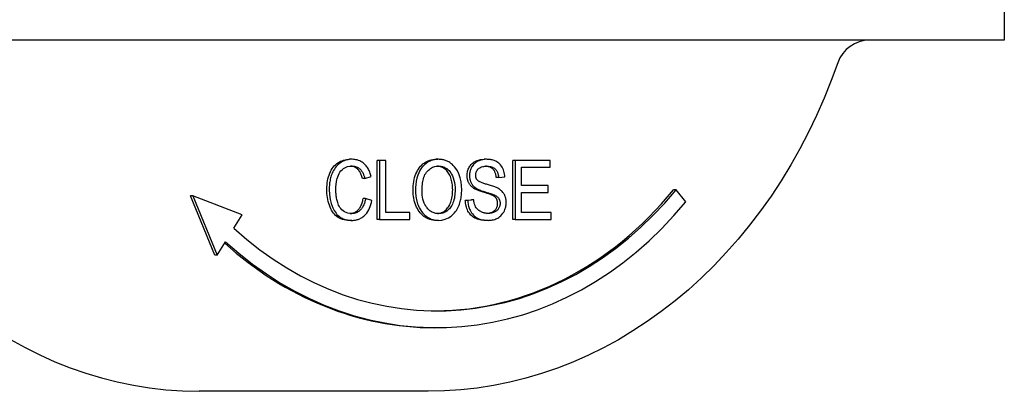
# Model space of a CAD drawing. Header units: millimetres. Extents: x 200 to 469, y 44 to 425.
# Tile 4 of 11: x 280 to 339, y 361 to 383. Entities that reach past the tile are written whole.
import ezdxf

# ---------------------------------------------------------------- set-up
doc = ezdxf.new("R2010")
doc.units = ezdxf.units.MM
doc.layers.add('Detail', color=2, linetype='Continuous')

msp = doc.modelspace()

# ---------------------------------------------------------------- linework, layer by layer
at = {"layer": 'Detail'}
for p, q in [((338.591, 388.382), (338.591, 382.245)), ((282.074, 382.245), (274.917, 382.245)), ((328.146, 382.245), (284.458, 382.245)), ((331.718, 382.245), (330.12, 382.245)), ((335.832, 382.245), (331.718, 382.245)), ((338.591, 382.245), (335.832, 382.245)), ((299.895, 375.177), (299.751, 375.177)), ((301.384, 371.616), (301.384, 375.116)), ((301.527, 375.116), (301.384, 375.116)), ((301.907, 375.116), (301.527, 375.116)), ((301.527, 375.116), (301.527, 371.616)), ((301.907, 372.029), (301.907, 375.116)), ((305.028, 375.177), (304.884, 375.177)), ((307.875, 375.177), (307.732, 375.177)), ((309.423, 371.616), (309.423, 375.116)), ((309.566, 375.116), (309.423, 375.116)), ((309.566, 375.116), (309.566, 371.616)), ((311.642, 375.116), (309.566, 375.116)), ((311.642, 374.702), (311.642, 375.116)), ((309.947, 374.702), (311.642, 374.702)), ((309.947, 373.633), (309.947, 374.702)), ((300.653, 374.049), (300.509, 374.049)), ((300.653, 374.049), (301.026, 374.158)), ((308.592, 374.097), (308.448, 374.097)), ((308.592, 374.097), (308.955, 374.131)), ((307.27, 373.451), (307.126, 373.451)), ((311.535, 373.633), (309.947, 373.633)), ((311.535, 373.219), (311.535, 373.633)), ((319.116, 373.369), (318.972, 373.369)), ((319.695, 372.662), (319.116, 373.369)), ((291.757, 369.493), (290.301, 373.016)), ((290.444, 373.016), (290.301, 373.016)), ((293.375, 371.893), (290.444, 373.016)), ((290.444, 373.016), (291.9, 369.493)), ((300.694, 372.846), (300.551, 372.846)), ((301.075, 372.728), (300.694, 372.846)), ((306.613, 372.742), (306.971, 372.779)), ((306.756, 372.742), (306.613, 372.742)), ((307.115, 372.779), (306.756, 372.742)), ((307.115, 372.779), (306.971, 372.779)), ((308.338, 373.059), (308.195, 373.059)), ((309.947, 372.029), (309.947, 373.219)), ((309.947, 373.219), (311.535, 373.219)), ((292.883, 371.093), (293.375, 371.893)), ((299.888, 371.557), (299.745, 371.557)), ((301.527, 371.616), (301.384, 371.616)), ((301.527, 371.616), (303.319, 371.616)), ((303.319, 372.029), (301.907, 372.029)), ((303.319, 371.616), (303.319, 372.029)), ((305.028, 371.557), (304.884, 371.557)), ((307.98, 371.557), (307.837, 371.557)), ((309.566, 371.616), (309.423, 371.616)), ((309.566, 371.616), (311.708, 371.616)), ((311.708, 372.029), (309.947, 372.029)), ((311.708, 371.616), (311.708, 372.029)), ((291.9, 369.493), (292.392, 370.293)), ((291.9, 369.493), (291.757, 369.493)), ((304.925, 365.193), (304.781, 365.193)), ((304.41, 361.42), (290.816, 361.42))]:
    msp.add_line(p, q, dxfattribs=at)
at = {"layer": 'Detail', "flags": 128}
for points in [[(283.551, 382.241), (283.482, 382.24), (283.417, 382.24), (283.353, 382.239), (283.291, 382.239), (283.23, 382.239), (283.17, 382.238), (283.11, 382.238), (283.049, 382.238), (282.987, 382.238), (282.924, 382.239), (282.859, 382.239), (282.792, 382.239), (282.726, 382.24), (282.662, 382.241), (282.6, 382.241), (282.538, 382.242), (282.478, 382.243), (282.418, 382.243), (282.36, 382.244), (282.302, 382.244), (282.245, 382.245), (282.188, 382.245), (282.131, 382.245), (282.074, 382.245)], [(284.458, 382.247), (284.42, 382.247), (284.382, 382.247), (284.344, 382.247), (284.306, 382.247), (284.268, 382.247), (284.23, 382.247), (284.192, 382.247), (284.155, 382.247), (284.117, 382.247), (284.079, 382.247), (284.041, 382.246), (284.003, 382.246), (283.965, 382.246), (283.928, 382.246), (283.89, 382.245), (283.852, 382.245), (283.814, 382.245), (283.777, 382.245), (283.739, 382.244), (283.701, 382.244), (283.663, 382.244), (283.626, 382.243), (283.588, 382.243), (283.55, 382.243)], [(328.901, 382.243), (328.87, 382.243), (328.839, 382.243), (328.808, 382.244), (328.776, 382.244), (328.745, 382.244), (328.713, 382.245), (328.682, 382.245), (328.651, 382.245), (328.619, 382.245), (328.588, 382.246), (328.556, 382.246), (328.525, 382.246), (328.493, 382.246), (328.462, 382.247), (328.43, 382.247), (328.399, 382.247), (328.367, 382.247), (328.336, 382.247), (328.304, 382.247), (328.272, 382.247), (328.241, 382.247), (328.209, 382.247), (328.177, 382.247), (328.146, 382.247)], [(330.12, 382.245), (330.075, 382.245), (330.031, 382.245), (329.985, 382.245), (329.94, 382.244), (329.894, 382.244), (329.848, 382.243), (329.8, 382.243), (329.752, 382.242), (329.704, 382.241), (329.654, 382.241), (329.603, 382.24), (329.551, 382.24), (329.498, 382.239), (329.443, 382.239), (329.388, 382.239), (329.334, 382.238), (329.28, 382.238), (329.228, 382.238), (329.175, 382.239), (329.123, 382.239), (329.069, 382.239), (329.015, 382.24), (328.959, 382.24), (328.902, 382.241)], [(328.713, 380.905), (328.325, 379.846), (327.904, 378.806), (327.453, 377.783), (326.971, 376.781), (326.46, 375.801), (325.919, 374.843), (325.349, 373.909), (324.751, 373.001), (324.126, 372.119), (323.474, 371.264), (322.797, 370.439), (322.095, 369.643), (321.369, 368.879), (320.619, 368.146), (319.848, 367.447), (319.055, 366.782), (318.242, 366.152), (317.41, 365.558), (316.56, 365.001), (315.692, 364.481), (314.809, 364.001), (313.912, 363.559), (313.001, 363.157), (312.077, 362.796), (311.143, 362.476), (310.199, 362.197), (309.247, 361.961), (308.288, 361.767), (307.323, 361.615), (306.354, 361.507), (305.383, 361.442), (304.41, 361.42)], [(298.396, 373.392), (298.399, 373.527), (298.407, 373.657), (298.42, 373.783), (298.439, 373.905), (298.463, 374.022), (298.493, 374.135), (298.528, 374.243), (298.568, 374.348), (298.613, 374.446), (298.663, 374.539), (298.717, 374.626), (298.775, 374.706), (298.839, 374.781), (298.906, 374.849), (298.978, 374.911), (299.055, 374.966), (299.135, 375.016), (299.217, 375.059), (299.301, 375.095), (299.387, 375.124), (299.475, 375.148), (299.565, 375.164), (299.657, 375.174), (299.751, 375.177)], [(299.895, 375.177), (299.703, 375.163), (299.515, 375.12), (299.334, 375.046), (299.171, 374.947), (299.047, 374.846), (298.957, 374.753), (298.896, 374.676), (298.843, 374.599), (298.796, 374.522), (298.755, 374.444), (298.719, 374.366), (298.688, 374.29), (298.662, 374.217), (298.639, 374.145), (298.619, 374.073), (298.602, 373.999), (298.586, 373.925), (298.573, 373.85), (298.563, 373.775), (298.554, 373.699), (298.548, 373.623), (298.543, 373.546), (298.541, 373.469), (298.54, 373.392)], [(301.026, 374.158), (301.01, 374.221), (300.992, 374.284), (300.972, 374.345), (300.95, 374.406), (300.926, 374.465), (300.899, 374.523), (300.871, 374.579), (300.84, 374.633), (300.807, 374.686), (300.773, 374.736), (300.735, 374.784), (300.695, 374.831), (300.651, 374.878), (300.601, 374.924), (300.546, 374.969), (300.486, 375.012), (300.42, 375.051), (300.348, 375.087), (300.275, 375.116), (300.201, 375.139), (300.125, 375.156), (300.049, 375.168), (299.972, 375.175), (299.895, 375.177)], [(303.512, 373.32), (303.515, 373.463), (303.523, 373.601), (303.536, 373.733), (303.555, 373.86), (303.579, 373.981), (303.608, 374.098), (303.642, 374.209), (303.682, 374.315), (303.728, 374.415), (303.778, 374.51), (303.834, 374.6), (303.895, 374.685), (303.961, 374.764), (304.029, 374.835), (304.101, 374.9), (304.176, 374.958), (304.254, 375.01), (304.334, 375.054), (304.418, 375.092), (304.505, 375.122), (304.595, 375.146), (304.689, 375.163), (304.785, 375.174), (304.884, 375.177)], [(305.028, 375.177), (304.954, 375.175), (304.88, 375.17), (304.807, 375.16), (304.734, 375.145), (304.662, 375.127), (304.591, 375.103), (304.522, 375.075), (304.453, 375.042), (304.387, 375.004), (304.323, 374.961), (304.261, 374.914), (304.202, 374.863), (304.146, 374.808), (304.091, 374.749), (304.039, 374.685), (303.981, 374.606), (303.918, 374.505), (303.854, 374.38), (303.793, 374.23), (303.74, 374.057), (303.701, 373.877), (303.675, 373.693), (303.66, 373.507), (303.655, 373.32)], [(306.398, 373.36), (306.388, 373.606), (306.358, 373.849), (306.304, 374.085), (306.227, 374.309), (306.141, 374.49), (306.055, 374.628), (305.977, 374.729), (305.902, 374.811), (305.828, 374.88), (305.756, 374.937), (305.689, 374.984), (305.628, 375.021), (305.576, 375.049), (305.528, 375.072), (305.479, 375.093), (305.431, 375.111), (305.381, 375.127), (305.332, 375.14), (305.282, 375.152), (305.232, 375.161), (305.181, 375.168), (305.13, 375.173), (305.079, 375.176), (305.028, 375.177)], [(306.72, 374.211), (306.722, 374.278), (306.728, 374.343), (306.737, 374.406), (306.751, 374.469), (306.768, 374.53), (306.789, 374.591), (306.814, 374.65), (306.843, 374.708), (306.876, 374.763), (306.912, 374.816), (306.952, 374.864), (306.995, 374.91), (307.042, 374.952), (307.092, 374.99), (307.146, 375.025), (307.204, 375.057), (307.264, 375.085), (307.326, 375.11), (307.389, 375.13), (307.454, 375.147), (307.521, 375.16), (307.59, 375.17), (307.66, 375.175), (307.732, 375.177)], [(307.875, 375.177), (307.757, 375.172), (307.639, 375.156), (307.525, 375.128), (307.429, 375.094), (307.352, 375.06), (307.294, 375.028), (307.24, 374.993), (307.189, 374.955), (307.14, 374.911), (307.094, 374.863), (307.052, 374.811), (307.016, 374.758), (306.985, 374.705), (306.959, 374.654), (306.938, 374.605), (306.921, 374.56), (306.908, 374.518), (306.896, 374.476), (306.886, 374.433), (306.878, 374.389), (306.871, 374.346), (306.867, 374.301), (306.864, 374.257), (306.863, 374.211)], [(308.955, 374.131), (308.949, 374.218), (308.939, 374.304), (308.923, 374.389), (308.901, 374.471), (308.874, 374.551), (308.841, 374.629), (308.802, 374.703), (308.757, 374.774), (308.706, 374.841), (308.65, 374.901), (308.592, 374.951), (308.535, 374.994), (308.478, 375.03), (308.423, 375.059), (308.371, 375.083), (308.318, 375.104), (308.264, 375.122), (308.209, 375.138), (308.154, 375.15), (308.099, 375.16), (308.043, 375.168), (307.987, 375.173), (307.931, 375.176), (307.875, 375.177)], [(298.931, 373.395), (298.931, 373.436), (298.932, 373.477), (298.934, 373.518), (298.936, 373.559), (298.939, 373.6), (298.942, 373.641), (298.947, 373.682), (298.951, 373.723), (298.957, 373.763), (298.963, 373.806), (298.974, 373.869), (298.991, 373.951), (299.014, 374.045), (299.044, 374.143), (299.08, 374.238), (299.124, 374.327), (299.176, 374.41), (299.234, 374.487), (299.305, 374.562), (299.395, 374.635), (299.506, 374.7), (299.629, 374.746), (299.756, 374.772), (299.886, 374.78)], [(300.509, 374.049), (300.493, 374.107), (300.476, 374.163), (300.457, 374.216), (300.438, 374.267), (300.417, 374.316), (300.395, 374.361), (300.373, 374.405), (300.349, 374.445), (300.324, 374.484), (300.298, 374.519), (300.271, 374.552), (300.243, 374.583), (300.213, 374.611), (300.183, 374.637), (300.151, 374.66), (300.118, 374.682), (300.084, 374.701), (300.049, 374.719), (300.012, 374.734), (299.974, 374.747), (299.935, 374.757), (299.895, 374.766), (299.854, 374.773), (299.811, 374.777)], [(299.886, 374.78), (299.937, 374.778), (299.989, 374.774), (300.04, 374.766), (300.09, 374.755), (300.14, 374.739), (300.188, 374.72), (300.236, 374.697), (300.282, 374.669), (300.325, 374.638), (300.364, 374.605), (300.399, 374.57), (300.43, 374.534), (300.458, 374.497), (300.482, 374.461), (300.505, 374.424), (300.526, 374.386), (300.546, 374.346), (300.565, 374.306), (300.582, 374.264), (300.599, 374.222), (300.614, 374.179), (300.628, 374.136), (300.641, 374.092), (300.653, 374.049)], [(304.046, 373.315), (304.047, 373.405), (304.051, 373.495), (304.056, 373.586), (304.064, 373.676), (304.075, 373.765), (304.089, 373.853), (304.107, 373.94), (304.128, 374.026), (304.155, 374.11), (304.185, 374.191), (304.221, 374.268), (304.263, 374.341), (304.31, 374.409), (304.362, 374.471), (304.419, 374.528), (304.479, 374.581), (304.542, 374.629), (304.607, 374.67), (304.675, 374.704), (304.744, 374.732), (304.814, 374.753), (304.885, 374.768), (304.957, 374.777), (305.03, 374.78)], [(305.863, 373.366), (305.862, 373.466), (305.856, 373.564), (305.848, 373.658), (305.836, 373.75), (305.821, 373.838), (305.802, 373.923), (305.78, 374.005), (305.755, 374.084), (305.726, 374.16), (305.694, 374.232), (305.659, 374.299), (305.621, 374.362), (305.58, 374.422), (305.535, 374.477), (305.488, 374.528), (305.437, 374.574), (305.383, 374.617), (305.327, 374.655), (305.269, 374.688), (305.21, 374.716), (305.149, 374.738), (305.087, 374.756), (305.023, 374.769), (304.958, 374.777)], [(305.03, 374.78), (305.075, 374.779), (305.12, 374.775), (305.164, 374.769), (305.209, 374.761), (305.253, 374.75), (305.297, 374.737), (305.339, 374.721), (305.382, 374.703), (305.423, 374.682), (305.465, 374.658), (305.51, 374.629), (305.557, 374.594), (305.605, 374.553), (305.653, 374.505), (305.701, 374.45), (305.749, 374.385), (305.8, 374.304), (305.85, 374.205), (305.898, 374.085), (305.94, 373.947), (305.971, 373.805), (305.991, 373.66), (306.003, 373.513), (306.007, 373.366)], [(307.228, 374.243), (307.229, 374.274), (307.231, 374.304), (307.236, 374.334), (307.242, 374.364), (307.249, 374.393), (307.259, 374.421), (307.27, 374.449), (307.282, 374.475), (307.296, 374.5), (307.311, 374.524), (307.328, 374.547), (307.345, 374.569), (307.363, 374.59), (307.383, 374.61), (307.407, 374.633), (307.439, 374.657), (307.478, 374.682), (307.526, 374.706), (307.583, 374.728), (307.643, 374.744), (307.705, 374.756), (307.767, 374.764), (307.829, 374.768), (307.89, 374.769)], [(308.448, 374.097), (308.443, 374.148), (308.436, 374.198), (308.427, 374.245), (308.416, 374.291), (308.404, 374.334), (308.39, 374.376), (308.374, 374.415), (308.356, 374.452), (308.336, 374.488), (308.315, 374.521), (308.292, 374.552), (308.267, 374.581), (308.241, 374.608), (308.212, 374.633), (308.182, 374.656), (308.149, 374.677), (308.114, 374.696), (308.078, 374.712), (308.039, 374.727), (307.998, 374.739), (307.956, 374.749), (307.911, 374.757), (307.864, 374.763), (307.816, 374.767)], [(307.89, 374.769), (307.959, 374.767), (308.029, 374.761), (308.099, 374.749), (308.167, 374.732), (308.233, 374.707), (308.289, 374.679), (308.335, 374.649), (308.371, 374.62), (308.399, 374.594), (308.422, 374.569), (308.443, 374.542), (308.463, 374.514), (308.481, 374.485), (308.499, 374.454), (308.514, 374.422), (308.528, 374.388), (308.541, 374.353), (308.552, 374.318), (308.562, 374.282), (308.57, 374.246), (308.577, 374.209), (308.583, 374.172), (308.588, 374.134), (308.592, 374.097)], [(307.126, 373.451), (307.093, 373.473), (307.061, 373.497), (307.03, 373.521), (307.001, 373.545), (306.973, 373.571), (306.947, 373.598), (306.922, 373.625), (306.899, 373.654), (306.877, 373.683), (306.857, 373.713), (306.838, 373.745), (306.82, 373.777), (306.804, 373.809), (306.79, 373.843), (306.776, 373.877), (306.765, 373.911), (306.754, 373.947), (306.745, 373.983), (306.737, 374.019), (306.731, 374.056), (306.726, 374.094), (306.723, 374.133), (306.721, 374.172), (306.72, 374.211)], [(306.863, 374.211), (306.864, 374.179), (306.865, 374.146), (306.868, 374.113), (306.871, 374.081), (306.876, 374.049), (306.881, 374.017), (306.888, 373.986), (306.895, 373.954), (306.904, 373.923), (306.915, 373.891), (306.927, 373.858), (306.941, 373.824), (306.958, 373.788), (306.977, 373.753), (306.998, 373.717), (307.023, 373.68), (307.049, 373.646), (307.077, 373.612), (307.107, 373.581), (307.137, 373.552), (307.169, 373.524), (307.202, 373.498), (307.235, 373.474), (307.27, 373.451)], [(307.34, 373.931), (307.331, 373.941), (307.322, 373.952), (307.314, 373.962), (307.306, 373.973), (307.298, 373.985), (307.291, 373.996), (307.284, 374.008), (307.278, 374.021), (307.271, 374.033), (307.266, 374.046), (307.26, 374.059), (307.255, 374.073), (307.251, 374.086), (307.247, 374.1), (307.243, 374.114), (307.24, 374.128), (307.237, 374.142), (307.235, 374.156), (307.233, 374.171), (307.231, 374.185), (307.23, 374.2), (307.229, 374.214), (307.228, 374.229), (307.228, 374.243)], [(308.552, 373.459), (308.51, 373.481), (308.462, 373.503), (308.41, 373.524), (308.355, 373.545), (308.297, 373.566), (308.237, 373.586), (308.176, 373.605), (308.114, 373.624), (308.052, 373.643), (307.991, 373.66), (307.931, 373.678), (307.874, 373.694), (307.82, 373.711), (307.77, 373.726), (307.721, 373.742), (307.672, 373.758), (307.622, 373.776), (307.574, 373.795), (307.528, 373.814), (307.483, 373.835), (307.442, 373.856), (307.405, 373.879), (307.37, 373.904), (307.34, 373.931)], [(299.745, 371.557), (299.631, 371.561), (299.524, 371.572), (299.421, 371.59), (299.324, 371.615), (299.233, 371.647), (299.147, 371.687), (299.066, 371.734), (298.991, 371.788), (298.92, 371.849), (298.854, 371.916), (298.792, 371.99), (298.735, 372.07), (298.682, 372.157), (298.633, 372.25), (298.588, 372.349), (298.548, 372.455), (298.513, 372.565), (298.482, 372.677), (298.456, 372.791), (298.434, 372.907), (298.418, 373.026), (298.406, 373.146), (298.399, 373.268), (298.396, 373.392)], [(298.54, 373.392), (298.554, 373.091), (298.598, 372.796), (298.658, 372.556), (298.711, 372.401), (298.749, 372.309), (298.79, 372.221), (298.836, 372.138), (298.886, 372.058), (298.941, 371.983), (299, 371.913), (299.061, 371.851), (299.121, 371.798), (299.182, 371.752), (299.243, 371.713), (299.305, 371.68), (299.366, 371.651), (299.429, 371.627), (299.493, 371.607), (299.558, 371.591), (299.624, 371.578), (299.69, 371.569), (299.756, 371.562), (299.822, 371.558), (299.888, 371.557)], [(299.855, 371.955), (299.752, 371.961), (299.649, 371.981), (299.549, 372.016), (299.454, 372.063), (299.364, 372.122), (299.29, 372.186), (299.227, 372.253), (299.175, 372.323), (299.132, 372.395), (299.095, 372.468), (299.065, 372.54), (299.04, 372.608), (299.021, 372.673), (299.004, 372.736), (298.989, 372.8), (298.976, 372.865), (298.965, 372.93), (298.955, 372.996), (298.947, 373.062), (298.941, 373.129), (298.937, 373.195), (298.933, 373.262), (298.931, 373.329), (298.931, 373.395)], [(304.884, 371.557), (304.784, 371.561), (304.687, 371.572), (304.592, 371.591), (304.5, 371.617), (304.41, 371.65), (304.324, 371.691), (304.24, 371.74), (304.159, 371.796), (304.081, 371.858), (304.009, 371.926), (303.941, 371.999), (303.879, 372.078), (303.821, 372.162), (303.767, 372.252), (303.719, 372.346), (303.676, 372.447), (303.637, 372.551), (303.604, 372.656), (303.576, 372.763), (303.553, 372.871), (303.535, 372.981), (303.522, 373.093), (303.514, 373.206), (303.512, 373.32)], [(303.655, 373.32), (303.657, 373.231), (303.662, 373.142), (303.67, 373.053), (303.681, 372.965), (303.695, 372.877), (303.713, 372.79), (303.734, 372.705), (303.758, 372.62), (303.785, 372.537), (303.816, 372.454), (303.854, 372.365), (303.9, 372.271), (303.956, 372.174), (304.023, 372.076), (304.102, 371.98), (304.188, 371.891), (304.281, 371.812), (304.379, 371.742), (304.482, 371.684), (304.587, 371.637), (304.695, 371.601), (304.804, 371.576), (304.915, 371.562), (305.028, 371.557)], [(305.025, 371.955), (304.971, 371.956), (304.917, 371.961), (304.863, 371.969), (304.81, 371.981), (304.757, 371.996), (304.705, 372.015), (304.655, 372.038), (304.605, 372.065), (304.557, 372.095), (304.511, 372.128), (304.467, 372.165), (304.425, 372.205), (304.384, 372.247), (304.345, 372.293), (304.305, 372.345), (304.262, 372.41), (304.217, 372.489), (304.174, 372.583), (304.133, 372.693), (304.1, 372.813), (304.075, 372.936), (304.059, 373.061), (304.049, 373.188), (304.046, 373.315)], [(304.954, 371.957), (305.019, 371.965), (305.083, 371.977), (305.144, 371.993), (305.204, 372.015), (305.261, 372.041), (305.317, 372.071), (305.371, 372.107), (305.422, 372.147), (305.472, 372.191), (305.52, 372.241), (305.566, 372.295), (305.61, 372.353), (305.65, 372.416), (305.687, 372.483), (305.721, 372.553), (305.751, 372.628), (305.777, 372.706), (305.8, 372.788), (305.819, 372.875), (305.835, 372.965), (305.847, 373.059), (305.856, 373.158), (305.861, 373.26), (305.863, 373.366)], [(306.007, 373.366), (306.005, 373.266), (306, 373.166), (305.992, 373.067), (305.979, 372.968), (305.962, 372.87), (305.94, 372.774), (305.912, 372.68), (305.88, 372.591), (305.844, 372.509), (305.805, 372.435), (305.763, 372.368), (305.719, 372.306), (305.672, 372.25), (305.624, 372.199), (305.572, 372.152), (305.519, 372.11), (305.462, 372.072), (305.403, 372.04), (305.343, 372.013), (305.281, 371.991), (305.218, 371.975), (305.155, 371.963), (305.09, 371.957), (305.025, 371.955)], [(305.028, 371.557), (305.228, 371.573), (305.425, 371.624), (305.614, 371.707), (305.777, 371.812), (305.897, 371.916), (305.98, 372.005), (306.037, 372.077), (306.087, 372.151), (306.133, 372.226), (306.173, 372.302), (306.208, 372.378), (306.24, 372.453), (306.267, 372.527), (306.291, 372.6), (306.312, 372.673), (306.331, 372.747), (306.347, 372.822), (306.361, 372.898), (306.372, 372.974), (306.382, 373.05), (306.389, 373.127), (306.394, 373.205), (306.397, 373.282), (306.398, 373.36)], [(308.195, 373.059), (308.174, 373.069), (308.148, 373.079), (308.119, 373.091), (308.086, 373.103), (308.05, 373.116), (308.009, 373.13), (307.964, 373.145), (307.916, 373.16), (307.863, 373.177), (307.807, 373.194), (307.747, 373.212), (307.682, 373.231), (307.618, 373.25), (307.557, 373.269), (307.499, 373.288), (307.444, 373.307), (307.393, 373.326), (307.345, 373.344), (307.3, 373.362), (307.259, 373.38), (307.221, 373.398), (307.186, 373.416), (307.155, 373.434), (307.126, 373.451)], [(307.27, 373.451), (307.31, 373.427), (307.354, 373.404), (307.402, 373.381), (307.453, 373.359), (307.506, 373.338), (307.561, 373.317), (307.617, 373.298), (307.674, 373.279), (307.73, 373.261), (307.785, 373.244), (307.839, 373.227), (307.891, 373.212), (307.94, 373.197), (307.987, 373.183), (308.032, 373.169), (308.075, 373.155), (308.117, 373.142), (308.157, 373.128), (308.195, 373.116), (308.229, 373.103), (308.262, 373.091), (308.291, 373.08), (308.316, 373.069), (308.338, 373.059)], [(309.04, 372.606), (309.039, 372.64), (309.038, 372.673), (309.036, 372.707), (309.032, 372.74), (309.028, 372.774), (309.023, 372.807), (309.017, 372.84), (309.009, 372.872), (309.001, 372.904), (308.991, 372.936), (308.98, 372.97), (308.966, 373.007), (308.949, 373.046), (308.929, 373.087), (308.905, 373.129), (308.877, 373.173), (308.844, 373.217), (308.807, 373.26), (308.769, 373.3), (308.728, 373.337), (308.686, 373.371), (308.642, 373.403), (308.598, 373.432), (308.552, 373.459)], [(299.785, 371.958), (299.832, 371.963), (299.879, 371.971), (299.924, 371.982), (299.968, 371.996), (300.011, 372.013), (300.053, 372.032), (300.093, 372.054), (300.132, 372.079), (300.17, 372.106), (300.207, 372.137), (300.243, 372.17), (300.277, 372.205), (300.309, 372.244), (300.34, 372.285), (300.369, 372.329), (300.396, 372.376), (300.422, 372.425), (300.445, 372.477), (300.467, 372.532), (300.488, 372.589), (300.506, 372.649), (300.523, 372.712), (300.538, 372.777), (300.551, 372.846)], [(300.694, 372.846), (300.684, 372.79), (300.672, 372.734), (300.658, 372.679), (300.642, 372.625), (300.625, 372.572), (300.606, 372.52), (300.585, 372.469), (300.562, 372.419), (300.537, 372.371), (300.51, 372.325), (300.481, 372.281), (300.449, 372.239), (300.414, 372.199), (300.377, 372.16), (300.335, 372.123), (300.29, 372.089), (300.242, 372.057), (300.19, 372.029), (300.136, 372.005), (300.081, 371.986), (300.026, 371.972), (299.969, 371.962), (299.913, 371.956), (299.855, 371.955)], [(299.888, 371.557), (299.941, 371.558), (299.994, 371.561), (300.046, 371.567), (300.098, 371.575), (300.15, 371.586), (300.202, 371.599), (300.253, 371.615), (300.304, 371.633), (300.353, 371.654), (300.402, 371.679), (300.449, 371.705), (300.496, 371.735), (300.542, 371.768), (300.592, 371.808), (300.646, 371.858), (300.704, 371.918), (300.763, 371.99), (300.823, 372.076), (300.88, 372.173), (300.932, 372.277), (300.976, 372.385), (301.015, 372.497), (301.047, 372.611), (301.075, 372.728)], [(307.837, 371.557), (307.741, 371.559), (307.649, 371.566), (307.561, 371.577), (307.478, 371.592), (307.398, 371.611), (307.322, 371.635), (307.251, 371.663), (307.183, 371.696), (307.119, 371.733), (307.059, 371.774), (307.002, 371.819), (306.949, 371.869), (306.899, 371.923), (306.853, 371.982), (306.81, 372.045), (306.771, 372.112), (306.736, 372.183), (306.705, 372.255), (306.679, 372.331), (306.657, 372.408), (306.639, 372.488), (306.626, 372.57), (306.617, 372.655), (306.613, 372.742)], [(306.756, 372.742), (306.759, 372.674), (306.765, 372.607), (306.774, 372.54), (306.785, 372.473), (306.8, 372.408), (306.818, 372.344), (306.839, 372.281), (306.863, 372.219), (306.893, 372.153), (306.931, 372.083), (306.976, 372.011), (307.03, 371.939), (307.092, 371.869), (307.16, 371.807), (307.231, 371.753), (307.306, 371.707), (307.385, 371.668), (307.466, 371.635), (307.55, 371.609), (307.635, 371.589), (307.721, 371.574), (307.808, 371.564), (307.894, 371.559), (307.98, 371.557)], [(307.962, 371.971), (307.928, 371.971), (307.894, 371.973), (307.86, 371.975), (307.826, 371.979), (307.793, 371.984), (307.759, 371.99), (307.726, 371.998), (307.693, 372.006), (307.66, 372.016), (307.627, 372.028), (307.595, 372.04), (307.563, 372.054), (307.526, 372.073), (307.479, 372.099), (307.425, 372.134), (307.369, 372.179), (307.314, 372.234), (307.266, 372.295), (307.225, 372.362), (307.191, 372.438), (307.163, 372.52), (307.141, 372.605), (307.125, 372.691), (307.115, 372.779)], [(308.531, 372.565), (308.531, 372.593), (308.529, 372.619), (308.527, 372.646), (308.523, 372.671), (308.518, 372.696), (308.512, 372.72), (308.505, 372.744), (308.497, 372.767), (308.488, 372.79), (308.478, 372.812), (308.466, 372.833), (308.454, 372.854), (308.44, 372.874), (308.425, 372.893), (308.409, 372.912), (308.391, 372.931), (308.371, 372.949), (308.35, 372.966), (308.328, 372.983), (308.304, 372.999), (308.279, 373.015), (308.252, 373.03), (308.224, 373.045), (308.195, 373.059)], [(308.338, 373.059), (308.364, 373.047), (308.39, 373.034), (308.415, 373.019), (308.44, 373.004), (308.465, 372.988), (308.489, 372.97), (308.512, 372.951), (308.534, 372.931), (308.555, 372.909), (308.575, 372.886), (308.592, 372.862), (308.607, 372.838), (308.62, 372.814), (308.631, 372.791), (308.64, 372.768), (308.648, 372.747), (308.654, 372.725), (308.66, 372.703), (308.665, 372.68), (308.668, 372.658), (308.671, 372.635), (308.673, 372.612), (308.674, 372.589), (308.675, 372.565)], [(307.891, 371.973), (307.94, 371.977), (307.987, 371.984), (308.032, 371.992), (308.076, 372.003), (308.119, 372.016), (308.161, 372.031), (308.201, 372.049), (308.239, 372.068), (308.275, 372.089), (308.309, 372.111), (308.34, 372.136), (308.369, 372.161), (308.395, 372.189), (308.419, 372.218), (308.44, 372.249), (308.459, 372.281), (308.476, 372.314), (308.491, 372.348), (308.503, 372.382), (308.513, 372.418), (308.521, 372.454), (308.527, 372.49), (308.53, 372.527), (308.531, 372.565)], [(308.675, 372.565), (308.674, 372.534), (308.672, 372.503), (308.668, 372.472), (308.662, 372.441), (308.655, 372.411), (308.647, 372.382), (308.636, 372.353), (308.624, 372.324), (308.609, 372.292), (308.59, 372.259), (308.567, 372.225), (308.54, 372.19), (308.508, 372.158), (308.474, 372.128), (308.439, 372.102), (308.402, 372.079), (308.364, 372.058), (308.324, 372.04), (308.28, 372.022), (308.229, 372.006), (308.172, 371.991), (308.109, 371.98), (308.039, 371.973), (307.962, 371.971)], [(307.98, 371.557), (308.043, 371.559), (308.107, 371.563), (308.17, 371.571), (308.233, 371.583), (308.295, 371.598), (308.356, 371.617), (308.417, 371.639), (308.476, 371.666), (308.535, 371.696), (308.595, 371.733), (308.659, 371.779), (308.724, 371.835), (308.788, 371.901), (308.847, 371.977), (308.895, 372.053), (308.932, 372.125), (308.962, 372.192), (308.983, 372.252), (309.001, 372.309), (309.015, 372.367), (309.026, 372.425), (309.033, 372.485), (309.038, 372.545), (309.04, 372.606)]]:
    msp.add_lwpolyline(points, dxfattribs=at)
at = {"layer": 'Detail'}
msp.add_arc((330.601, 380.245), 2, 90, 160.74679, dxfattribs=at)
for centre, major_axis, start_param, end_param in [((290.816, 393.345), (0, -31.925), 5.108839, 6.283185), ((304.925, 390.693), (0, -24.5), 5.639684, 7.068584), ((304.781, 390.693), (0, -24.5), 0.003572, 0.785398), ((304.925, 390.693), (0, -25.5), 5.639684, 7.068584), ((304.781, 390.693), (0, -25.5), 5.645176, 6.283185)]:
    msp.add_ellipse(centre, major_axis=major_axis, ratio=0.819152, start_param=start_param, end_param=end_param, dxfattribs=at)

doc.saveas('drawing.dxf')
